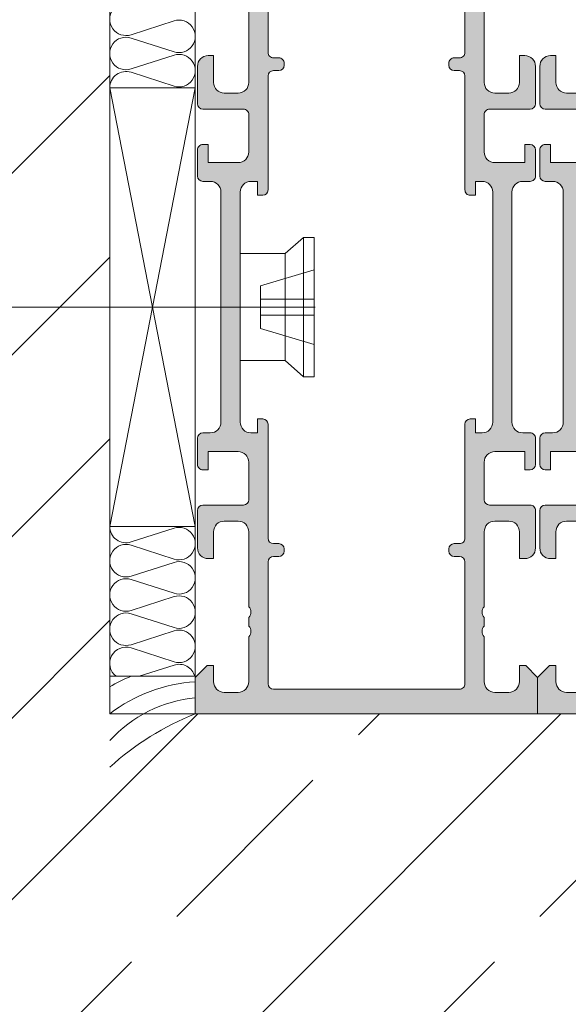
# Model space of a CAD drawing. Header units: metres. Extents: x -1.3 to 9.7, y -0.4 to 3.7.
# Tile 5 of 66: x -0.8717 to -0.8204, y 0.0342 to 0.1262. Entities that reach past the tile are written whole.
import ezdxf

# ---------------------------------------------------------------- set-up
doc = ezdxf.new("R2010")
doc.units = ezdxf.units.M
doc.header["$MEASUREMENT"] = 0
doc.linetypes.add('ACAD_ISO10W100', pattern=[0.018, 0.012, -0.002999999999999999, 0, -0.002999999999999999])
doc.linetypes.add('Wipeout_Contour', pattern=[1, 0, -1])
for name, color, linetype in [('152 - Bemaßung_ Beschriftung.Ausbau', 7, 'Continuous'), ('605 - Struktur.Wand Innen', 7, 'Continuous'), ('Neubau_301 - Elemente.Linie', 7, 'Continuous'), ('Neubau_302 - Elemente.Schraffur', 7, 'Continuous')]:
    doc.layers.add(name, color=color, linetype=linetype)
doc.styles.add('ERSTELLTER_STIL_1', font='txt')
doc.dimstyles.new('ERSTELLTER_STIL__2', dxfattribs={"dimtxt": 0.02, "dimasz": 0.01064, "dimexe": 0.18, "dimexo": 0.0625, "dimgap": 0, "dimtad": 1, "dimzin": 0, "dimdsep": 46, "dimtxsty": 'ERSTELLTER_STIL_1', "dimblk": 'ARROWHEAD_2', "dimblk1": 'ARROWHEAD_2', "dimblk2": 'ARROWHEAD_2', "dimcen": 0.09, "dimse1": 1, "dimse2": 1, "dimclrd": 7, "dimclre": 7, "dimclrt": 7, "dimazin": 0, "dimtfac": 1, "dimtdec": 4, "dimtmove": 0, "dimatfit": 3, "dimfxl": 1, "dimtolj": 1, "dimtzin": 0, "dimarcsym": 0})
pattern_1 = [(44.99999999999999, (0, 0), (-0.01697056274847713, 0.01697056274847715), []), (44.99999999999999, (-0.008485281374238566, 0.008485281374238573), (-0.01697056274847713, 0.01697056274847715), [0.018, -0.005999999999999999])]

# ---------------------------------------------------------------- blocks, each defined once
blk = doc.blocks.new('*D10')
at = {"layer": '152 - Bemaßung_ Beschriftung.Ausbau', "color": 7, "linetype": 'Continuous', "lineweight": 5}
for p, q in [((0.8903238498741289, 0.1463773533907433), (0.8903238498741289, 0.1532233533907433)), ((0.8973238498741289, 0.1423359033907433), (0.8833238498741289, 0.1504188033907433)), ((0.9008238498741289, 0.1463773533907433), (0.879823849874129, 0.1463773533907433)), ((0.8903238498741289, 0.06137735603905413), (0.8903238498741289, 0.1463773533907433)), ((0.8833238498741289, 0.06541880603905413), (0.8973238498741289, 0.05733590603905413)), ((0.9008238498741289, 0.06137735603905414), (0.879823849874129, 0.06137735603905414)), ((0.8903238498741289, -0.1036226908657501), (0.8903238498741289, 0.06137735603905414))]:
    blk.add_line(p, q, dxfattribs=at)
at = {"layer": '152 - Bemaßung_ Beschriftung.Ausbau', "color": 7, "lineweight": 5, "insert": (0.8866528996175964, 0.09128030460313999), "char_height": 0.02, "attachment_point": 7, "rotation": 90, "style": 'ERSTELLTER_STIL_1'}
blk.add_mtext('\\A1;{\\pql;\\fArial|b0|i0|c0|p38;8\\fArial|b0|i0|c0|p38;\\A1{\\H.66x;\\S5^  ;}}', dxfattribs=at)
at = {"color": 254, "linetype": 'Wipeout_Contour', "lineweight": 0, "ltscale": 4.19107671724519}
blk.add_wipeout([(0.8900738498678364, 0.08753030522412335), (0.8900738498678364, 0.12022440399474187), (0.8625738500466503, 0.12022440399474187), (0.8625738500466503, 0.08753030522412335)], dxfattribs=at).dxf.layer = '152 - Bemaßung_ Beschriftung.Ausbau'
blk = doc.blocks.new('ARROWHEAD_2')
at = {"color": 0, "linetype": 'Continuous', "lineweight": 0}
for p, q in [((-0.3781315, -0.655), (0.3781315, 0.655)), ((0, 0), (-1, 0))]:
    blk.add_line(p, q, dxfattribs=at)

msp = doc.modelspace()

# ---------------------------------------------------------------- hatches: boundary and pattern name
at = {"layer": '605 - Struktur.Wand Innen', "linetype": 'Continuous', "lineweight": 5}
h = msp.add_hatch(dxfattribs=at)
h.set_pattern_fill('Beton__Stahlbeton_0001', style=0, pattern_type=2)
h.set_pattern_definition(pattern_1)
h.paths.add_polyline_path([(-0.8632673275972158, 0.1363773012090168), (-1.04325628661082, 0.1363773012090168), (-1.04325628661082, -0.1036226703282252), (-0.8632673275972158, -0.1036226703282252)])
at = {"layer": 'Neubau_302 - Elemente.Schraffur', "linetype": 'Continuous', "lineweight": 5}
h = msp.add_hatch(color=7, dxfattribs=at)
h.paths.add_polyline_path([(-0.8552673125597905, 0.1350773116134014), (-0.8552673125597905, 0.1339773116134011), (-0.8541673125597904, 0.1328773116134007), (-0.8535673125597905, 0.1328773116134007), (-0.8535673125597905, 0.1343773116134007, -0.414213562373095), (-0.8525673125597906, 0.1353773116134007), (-0.8512673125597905, 0.1353773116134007, -0.4142135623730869), (-0.8502673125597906, 0.1343773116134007), (-0.8502673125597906, 0.1301773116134, -0.4000000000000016), (-0.8502673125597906, 0.1291773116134), (-0.8502673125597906, 0.1283773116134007, -0.4000000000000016), (-0.8502673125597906, 0.1273773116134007), (-0.8502673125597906, 0.1203773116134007, -0.414213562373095), (-0.8512673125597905, 0.1193773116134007), (-0.8525673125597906, 0.1193773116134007, -0.414213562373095), (-0.8535673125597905, 0.1203773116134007), (-0.8535673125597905, 0.1228773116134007), (-0.8540673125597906, 0.1228773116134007, 0.414213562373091), (-0.8550673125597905, 0.1218773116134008), (-0.8550673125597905, 0.1183773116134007, 0.4142135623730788), (-0.8545673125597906, 0.1178773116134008), (-0.8507673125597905, 0.1178773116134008, -0.4142135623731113), (-0.8502673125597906, 0.1173773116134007), (-0.8502673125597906, 0.1138773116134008, -0.414213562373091), (-0.8512673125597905, 0.1128773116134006), (-0.8540673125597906, 0.1128773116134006), (-0.8540673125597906, 0.1145773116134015), (-0.8545673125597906, 0.1145773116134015, 0.4142135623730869), (-0.8550673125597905, 0.1140773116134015), (-0.8550673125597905, 0.1116273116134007, 0.4142135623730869), (-0.8545673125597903, 0.1111273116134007), (-0.8538673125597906, 0.1111273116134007, -0.414213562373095), (-0.8528673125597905, 0.1101273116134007), (-0.8528673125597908, 0.08862731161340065, -0.4142135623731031), (-0.8538673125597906, 0.08762731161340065), (-0.8545673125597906, 0.08762731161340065, 0.4142135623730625), (-0.8550673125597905, 0.0871273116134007), (-0.8550673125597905, 0.08467731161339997, 0.4142135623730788), (-0.8545673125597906, 0.08417731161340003), (-0.8540673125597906, 0.08417731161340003), (-0.8540673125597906, 0.08587731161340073), (-0.8512673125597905, 0.08587731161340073, -0.4142135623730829), (-0.8502673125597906, 0.08487731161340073), (-0.8502673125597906, 0.08137731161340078, -0.4142135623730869), (-0.8507673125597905, 0.08087731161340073), (-0.8545673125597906, 0.08087731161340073, 0.414213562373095), (-0.8550673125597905, 0.08037731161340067), (-0.8550673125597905, 0.07687731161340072, 0.414213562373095), (-0.8540673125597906, 0.07587731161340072), (-0.8535673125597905, 0.07587731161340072), (-0.8535673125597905, 0.07837731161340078, -0.4142135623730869), (-0.8525673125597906, 0.07937731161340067), (-0.8512673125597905, 0.07937731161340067, -0.414213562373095), (-0.8502673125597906, 0.07837731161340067), (-0.8502673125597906, 0.07137731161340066, -0.4000000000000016), (-0.8502673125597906, 0.07037731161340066), (-0.8502673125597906, 0.06957731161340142, -0.4000000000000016), (-0.8502673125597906, 0.06857731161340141), (-0.8502673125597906, 0.06437731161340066, -0.414213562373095), (-0.8512673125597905, 0.06337731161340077), (-0.8525673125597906, 0.06337731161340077, -0.4142135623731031), (-0.8535673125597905, 0.06437731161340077), (-0.8535673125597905, 0.06587731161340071), (-0.8541673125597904, 0.06587731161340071), (-0.8552673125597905, 0.06477731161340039), (-0.8552673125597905, 0.06137731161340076), (-0.8232673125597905, 0.06137731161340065), (-0.8232673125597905, 0.06477731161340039), (-0.8243673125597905, 0.06587731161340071), (-0.8249673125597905, 0.06587731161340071), (-0.8249673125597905, 0.06437731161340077, -0.4142135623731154), (-0.8259673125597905, 0.06337731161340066), (-0.8272673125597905, 0.06337731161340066, -0.414213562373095), (-0.8282673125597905, 0.06437731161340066), (-0.8282673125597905, 0.06857731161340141, -0.4000000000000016), (-0.8282673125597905, 0.06957731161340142), (-0.8282673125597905, 0.07037731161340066, -0.4000000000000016), (-0.8282673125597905, 0.07137731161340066), (-0.8282673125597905, 0.07837731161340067, -0.414213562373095), (-0.8272673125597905, 0.07937731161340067), (-0.8259673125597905, 0.07937731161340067, -0.4142135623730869), (-0.8249673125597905, 0.07837731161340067), (-0.8249673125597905, 0.07587731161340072), (-0.8244673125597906, 0.07587731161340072, 0.4142135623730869), (-0.8234673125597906, 0.07687731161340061), (-0.8234673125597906, 0.08037731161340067, 0.4142135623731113), (-0.8239673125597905, 0.08087731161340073), (-0.8277673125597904, 0.08087731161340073, -0.4142135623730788), (-0.8282673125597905, 0.08137731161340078), (-0.8282673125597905, 0.08487731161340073, -0.4142135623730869), (-0.8272673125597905, 0.08587731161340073), (-0.8244673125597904, 0.08587731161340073), (-0.8244673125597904, 0.08417731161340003), (-0.8239673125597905, 0.08417731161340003, 0.4142135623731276), (-0.8234673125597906, 0.08467731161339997), (-0.8234673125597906, 0.0871273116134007, 0.4142135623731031), (-0.8239673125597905, 0.08762731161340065), (-0.8246673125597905, 0.08762731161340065, -0.414213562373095), (-0.8256673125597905, 0.08862731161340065), (-0.8256673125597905, 0.1101273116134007, -0.414213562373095), (-0.8246673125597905, 0.1111273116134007), (-0.8239673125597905, 0.1111273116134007, 0.4142135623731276), (-0.8234673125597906, 0.1116273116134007), (-0.8234673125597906, 0.1140773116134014, 0.4142135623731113), (-0.8239673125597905, 0.1145773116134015), (-0.8244673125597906, 0.1145773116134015), (-0.8244673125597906, 0.1128773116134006), (-0.8272673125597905, 0.1128773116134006, -0.414213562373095), (-0.8282673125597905, 0.1138773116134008), (-0.8282673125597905, 0.1173773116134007, -0.4142135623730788), (-0.8277673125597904, 0.1178773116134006), (-0.8239673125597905, 0.1178773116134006, 0.4142135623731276), (-0.8234673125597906, 0.1183773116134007), (-0.8234673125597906, 0.1218773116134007, 0.414213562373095), (-0.8244673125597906, 0.1228773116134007), (-0.8249673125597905, 0.1228773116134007), (-0.8249673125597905, 0.1203773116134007, -0.414213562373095), (-0.8259673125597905, 0.1193773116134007), (-0.8272673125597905, 0.1193773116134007, -0.414213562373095), (-0.8282673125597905, 0.1203773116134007), (-0.8282673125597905, 0.1273773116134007, -0.4000000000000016), (-0.8282673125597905, 0.1283773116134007), (-0.8282673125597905, 0.1291773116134, -0.3999999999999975), (-0.8282673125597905, 0.1301773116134), (-0.8282673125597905, 0.1343773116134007, -0.4142135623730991), (-0.8272673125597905, 0.1353773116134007), (-0.8259673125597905, 0.1353773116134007, -0.414213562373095), (-0.8249673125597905, 0.1343773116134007), (-0.8249673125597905, 0.1328773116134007), (-0.8243673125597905, 0.1328773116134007), (-0.8232673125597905, 0.1339773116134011), (-0.8232673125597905, 0.1373773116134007), (-0.8552673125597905, 0.1373773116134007)])
h.paths.add_polyline_path([(-0.8305673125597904, 0.1350773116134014, -0.4142135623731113), (-0.8300673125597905, 0.1345773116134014), (-0.8300673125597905, 0.1231773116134, -0.4142135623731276), (-0.8305673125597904, 0.1226773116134), (-0.8310673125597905, 0.1226773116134, 0.4142135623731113), (-0.8315673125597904, 0.1221773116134), (-0.8315673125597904, 0.1219773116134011, 0.4142135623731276), (-0.8310673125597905, 0.121477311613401), (-0.8305673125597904, 0.121477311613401, -0.4142135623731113), (-0.8300673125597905, 0.1209773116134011), (-0.8300673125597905, 0.1103273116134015, 0.4142135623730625), (-0.8295673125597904, 0.1098273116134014), (-0.8290673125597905, 0.1098273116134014), (-0.8290673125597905, 0.1111273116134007), (-0.8284673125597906, 0.1111273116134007, -0.414213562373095), (-0.8274673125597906, 0.1101273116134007), (-0.8274673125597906, 0.08862731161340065, -0.414213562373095), (-0.8284673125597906, 0.08762731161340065), (-0.8290673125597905, 0.08762731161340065), (-0.8290673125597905, 0.08892731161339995), (-0.8295673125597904, 0.08892731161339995, 0.4142135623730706), (-0.8300673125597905, 0.0884273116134), (-0.8300673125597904, 0.07777731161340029, -0.4142135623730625), (-0.8305673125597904, 0.07727731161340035), (-0.8310673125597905, 0.07727731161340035, 0.4142135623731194), (-0.8315673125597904, 0.07677731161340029), (-0.8315673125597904, 0.07657731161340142, 0.4142135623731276), (-0.8310673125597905, 0.07607731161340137), (-0.8305673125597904, 0.07607731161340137, -0.4142135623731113), (-0.8300673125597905, 0.07557731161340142), (-0.8300673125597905, 0.06417731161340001, -0.4142135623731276), (-0.8305673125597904, 0.06367731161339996), (-0.8479673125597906, 0.06367731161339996, -0.4142135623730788), (-0.8484673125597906, 0.06417731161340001), (-0.8484673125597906, 0.07557731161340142, -0.4142135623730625), (-0.8479673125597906, 0.07607731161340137), (-0.8474673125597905, 0.07607731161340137, 0.4142135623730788), (-0.8469673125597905, 0.07657731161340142), (-0.8469673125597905, 0.0767773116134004, 0.4142135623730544), (-0.8474673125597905, 0.07727731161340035), (-0.8479673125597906, 0.07727731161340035, -0.4142135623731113), (-0.8484673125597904, 0.07777731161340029), (-0.8484673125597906, 0.0884273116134, 0.4142135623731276), (-0.8489673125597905, 0.08892731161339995), (-0.8494673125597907, 0.08892731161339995), (-0.8494673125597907, 0.08762731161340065), (-0.8500673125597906, 0.08762731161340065, -0.414213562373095), (-0.8510673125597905, 0.08862731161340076), (-0.8510673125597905, 0.1101273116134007, -0.414213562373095), (-0.8500673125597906, 0.1111273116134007), (-0.8494673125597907, 0.1111273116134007), (-0.8494673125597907, 0.1098273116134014), (-0.8489673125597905, 0.1098273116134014, 0.4142135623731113), (-0.8484673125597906, 0.1103273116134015), (-0.8484673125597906, 0.1209773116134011, -0.4142135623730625), (-0.8479673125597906, 0.121477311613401), (-0.8474673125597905, 0.121477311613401, 0.4142135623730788), (-0.8469673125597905, 0.1219773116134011), (-0.8469673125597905, 0.1221773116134, 0.4142135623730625), (-0.8474673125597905, 0.1226773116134), (-0.8479673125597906, 0.1226773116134, -0.4142135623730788), (-0.8484673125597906, 0.1231773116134), (-0.8484673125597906, 0.1345773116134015, -0.4142135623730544), (-0.8479673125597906, 0.1350773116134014)], flags=0)
msp.add_hatch(color=7, dxfattribs=at).paths.add_polyline_path([(-0.8180673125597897, 0.1111280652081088, 0.414213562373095), (-0.8190673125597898, 0.1101280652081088), (-0.8190673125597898, 0.08862806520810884, 0.4142135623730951), (-0.8180673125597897, 0.08762806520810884), (-0.8174673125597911, 0.08762806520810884), (-0.8174673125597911, 0.08892806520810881), (-0.8169673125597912, 0.08892806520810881, -0.4142135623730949), (-0.8164673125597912, 0.08842806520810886), (-0.8164673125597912, 0.0729780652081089, 0.4142135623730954), (-0.8159673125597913, 0.07247806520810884), (-0.8085673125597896, 0.07247806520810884, -0.4142135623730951), (-0.8080673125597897, 0.0719780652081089), (-0.8080673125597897, 0.07117806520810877, -0.4142135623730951), (-0.8085673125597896, 0.07067806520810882), (-0.8159673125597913, 0.07067806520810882, 0.4142135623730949), (-0.8164673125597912, 0.07017806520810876), (-0.8164673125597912, 0.06417806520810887, 0.4142135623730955), (-0.8159673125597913, 0.06367806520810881), (-0.7705673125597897, 0.06367806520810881, 0.4142135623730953), (-0.7700673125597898, 0.06417806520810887), (-0.7700673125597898, 0.07017806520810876, 0.4142135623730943), (-0.7705673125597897, 0.07067806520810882), (-0.7779673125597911, 0.07067806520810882, -0.4142135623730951), (-0.7784673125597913, 0.07117806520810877), (-0.7784673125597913, 0.0719780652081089, -0.4142135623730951), (-0.7779673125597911, 0.07247806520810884), (-0.7735673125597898, 0.07247806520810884, 0.4142135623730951), (-0.7730673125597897, 0.0729780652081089), (-0.7730673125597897, 0.07637806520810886, 0.4142135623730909), (-0.7735673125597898, 0.0768780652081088), (-0.7768673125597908, 0.0768780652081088, 0.4732848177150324), (-0.7773576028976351, 0.07628000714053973, -0.488483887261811), (-0.7778673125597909, 0.07567806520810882), (-0.7800673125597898, 0.07567806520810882, -0.4142135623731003), (-0.7802673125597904, 0.0758780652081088), (-0.7802673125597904, 0.07617806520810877, -0.4142135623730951), (-0.7797673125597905, 0.07667806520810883), (-0.7790673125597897, 0.07667806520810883, 0.4142135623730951), (-0.7788673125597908, 0.0768780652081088), (-0.7788673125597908, 0.07867806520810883), (-0.7730673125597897, 0.07867806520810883), (-0.7730673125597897, 0.07912806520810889), (-0.7715673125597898, 0.07912806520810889), (-0.7715673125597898, 0.07867806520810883), (-0.7635673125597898, 0.07867806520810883, -0.4142135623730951), (-0.7630673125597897, 0.07817806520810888), (-0.7630673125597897, 0.0778780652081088, -0.4142135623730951), (-0.7640673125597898, 0.0768780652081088), (-0.76566731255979, 0.0768780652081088), (-0.76566731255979, 0.07737806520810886), (-0.7685029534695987, 0.0768780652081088), (-0.7707673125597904, 0.0768780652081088, 0.4142135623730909), (-0.7712673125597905, 0.07637806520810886), (-0.7712673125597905, 0.0729780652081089, 0.4142135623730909), (-0.7707673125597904, 0.07247806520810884), (-0.7685029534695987, 0.07247806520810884), (-0.76566731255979, 0.0719780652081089), (-0.76566731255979, 0.07247806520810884), (-0.7575673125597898, 0.07247806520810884, -0.4142135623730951), (-0.7570673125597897, 0.0719780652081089), (-0.7570673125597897, 0.07117806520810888, -0.414213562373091), (-0.7575673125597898, 0.07067806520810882), (-0.7677673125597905, 0.07067806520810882, 0.4142135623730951), (-0.7682673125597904, 0.07017806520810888), (-0.7682673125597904, 0.06417806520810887, 0.4142135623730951), (-0.7677673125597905, 0.06367806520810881), (-0.7483673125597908, 0.06367806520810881, 0.414213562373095), (-0.7478673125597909, 0.06417806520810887), (-0.7478673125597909, 0.06517806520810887, -0.414213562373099), (-0.7473673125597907, 0.06567806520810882), (-0.7460673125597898, 0.06567806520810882, -0.4142135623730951), (-0.7455673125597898, 0.06517806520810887), (-0.7455673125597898, 0.06467806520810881), (-0.7465673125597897, 0.06467806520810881), (-0.7465673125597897, 0.06417806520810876, 0.4142135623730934), (-0.7455673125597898, 0.06317806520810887), (-0.7415673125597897, 0.06317806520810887, 0.4142135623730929), (-0.7405673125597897, 0.06417806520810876), (-0.7405673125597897, 0.06467806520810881), (-0.7415673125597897, 0.06467806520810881), (-0.7415673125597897, 0.06517806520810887, -0.4142135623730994), (-0.7410673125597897, 0.06567806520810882), (-0.7397673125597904, 0.06567806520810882, -0.414213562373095), (-0.7392673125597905, 0.06517806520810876), (-0.7392673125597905, 0.0618780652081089, -0.4142135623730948), (-0.7397673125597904, 0.06137806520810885), (-0.8232673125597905, 0.06137806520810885), (-0.8232673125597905, 0.0647780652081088), (-0.8221673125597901, 0.0658780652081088), (-0.8215673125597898, 0.0658780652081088), (-0.8215673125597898, 0.06437806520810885, 0.4142135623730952), (-0.8205673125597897, 0.06337806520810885), (-0.8192673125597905, 0.06337806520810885, 0.4142135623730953), (-0.8182673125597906, 0.06437806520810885), (-0.8182673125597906, 0.06857806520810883, 0.4000000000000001), (-0.8182673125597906, 0.06957806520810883), (-0.8182673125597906, 0.07837806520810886, 0.4142135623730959), (-0.8192673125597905, 0.07937806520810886), (-0.8205673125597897, 0.07937806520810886, 0.4142135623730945), (-0.8215673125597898, 0.07837806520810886), (-0.8215673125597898, 0.0758780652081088), (-0.8220673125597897, 0.0758780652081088, -0.4142135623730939), (-0.8230673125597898, 0.0768780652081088), (-0.8230673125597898, 0.08037806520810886, -0.414213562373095), (-0.8225673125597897, 0.08087806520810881), (-0.8187673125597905, 0.08087806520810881, 0.4142135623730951), (-0.8182673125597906, 0.08137806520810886), (-0.8182673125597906, 0.08487806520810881, 0.4142135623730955), (-0.8192673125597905, 0.08587806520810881), (-0.8220673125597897, 0.08587806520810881), (-0.8220673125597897, 0.08417806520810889), (-0.8225673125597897, 0.08417806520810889, -0.4142135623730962), (-0.8230673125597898, 0.08467806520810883), (-0.8230673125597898, 0.0871280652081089, -0.4142135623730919), (-0.8225673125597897, 0.08762806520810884), (-0.8218673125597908, 0.08762806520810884, 0.414213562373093), (-0.8208673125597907, 0.08862806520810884), (-0.8208673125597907, 0.1101280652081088, 0.4142135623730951), (-0.8218673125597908, 0.1111280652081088), (-0.8225673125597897, 0.1111280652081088, -0.4142135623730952), (-0.8230673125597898, 0.1116280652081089), (-0.8230673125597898, 0.1140780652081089, -0.4142135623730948), (-0.8225673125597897, 0.1145780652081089), (-0.8220673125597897, 0.1145780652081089), (-0.8220673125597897, 0.1128780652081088), (-0.8192673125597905, 0.1128780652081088, 0.4142135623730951), (-0.8182673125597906, 0.1138780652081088), (-0.8182673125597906, 0.1173780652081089, 0.4142135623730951), (-0.8187673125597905, 0.1178780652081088), (-0.8225673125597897, 0.1178780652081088, -0.4142135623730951), (-0.8230673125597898, 0.1183780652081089), (-0.8230673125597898, 0.1218780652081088, -0.414213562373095), (-0.8220673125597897, 0.1228780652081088), (-0.8215673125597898, 0.1228780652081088), (-0.8215673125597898, 0.1203780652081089, 0.4142135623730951), (-0.8205673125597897, 0.1193780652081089), (-0.8192673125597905, 0.1193780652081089, 0.4142135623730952), (-0.8182673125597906, 0.1203780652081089), (-0.8182673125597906, 0.1291780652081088, 0.4000000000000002), (-0.8182673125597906, 0.1301780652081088), (-0.8182673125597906, 0.1343780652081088, 0.4142135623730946), (-0.8192673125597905, 0.1353780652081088), (-0.8205673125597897, 0.1353780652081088, 0.4142135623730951), (-0.8215673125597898, 0.1343780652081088), (-0.8215673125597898, 0.1328780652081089), (-0.8221673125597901, 0.1328780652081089), (-0.8232673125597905, 0.1339780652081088), (-0.8232673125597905, 0.1373780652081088), (-0.7687673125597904, 0.1373780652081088, -0.414213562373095), (-0.7682673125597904, 0.1368780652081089), (-0.7682673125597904, 0.1285780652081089, 0.4142135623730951), (-0.7677673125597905, 0.1280780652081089), (-0.7575673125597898, 0.1280780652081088, -0.4142135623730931), (-0.7570673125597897, 0.1275780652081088), (-0.7570673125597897, 0.1267780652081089, -0.4142135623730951), (-0.7575673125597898, 0.1262780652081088), (-0.76566731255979, 0.1262780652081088), (-0.76566731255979, 0.1267780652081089), (-0.7685029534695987, 0.1262780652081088), (-0.7707673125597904, 0.1262780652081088, 0.414213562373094), (-0.7712673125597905, 0.1257780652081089), (-0.7712673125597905, 0.1223780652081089, 0.4142135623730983), (-0.7707673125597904, 0.1218780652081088), (-0.7685029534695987, 0.1218780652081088), (-0.76566731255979, 0.1213780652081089), (-0.76566731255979, 0.1218780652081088), (-0.7640673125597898, 0.1218780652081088, -0.4142135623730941), (-0.7630673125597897, 0.1208780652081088), (-0.7630673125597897, 0.1205780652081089, -0.4142135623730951), (-0.7635673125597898, 0.1200780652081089), (-0.7715673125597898, 0.1200780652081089), (-0.7715673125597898, 0.1196280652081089), (-0.7730673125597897, 0.1196280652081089), (-0.7730673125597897, 0.1200780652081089), (-0.7788673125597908, 0.1200780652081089), (-0.7788673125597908, 0.1218780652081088, 0.4142135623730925), (-0.7790673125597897, 0.1220780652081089), (-0.7797673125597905, 0.1220780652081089, -0.4142135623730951), (-0.7802673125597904, 0.1225780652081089), (-0.7802673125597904, 0.1228780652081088, -0.4142135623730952), (-0.7800673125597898, 0.1230780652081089), (-0.7778673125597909, 0.1230780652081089, -0.4142135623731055), (-0.7773673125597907, 0.1225780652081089), (-0.7773673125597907, 0.1223780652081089, 0.4142135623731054), (-0.7768673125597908, 0.1218780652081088), (-0.7735673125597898, 0.1218780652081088, 0.4142135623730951), (-0.7730673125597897, 0.1223780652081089), (-0.7730673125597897, 0.1257780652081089, 0.4142135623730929), (-0.7735673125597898, 0.1262780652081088), (-0.7779673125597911, 0.1262780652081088, -0.4142135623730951), (-0.7784673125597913, 0.1267780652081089), (-0.7784673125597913, 0.1275780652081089, -0.4142135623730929), (-0.7779673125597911, 0.1280780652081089), (-0.7705673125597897, 0.1280780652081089, 0.4142135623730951), (-0.7700673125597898, 0.1285780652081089), (-0.7700673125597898, 0.1345780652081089, 0.4142135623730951), (-0.7705673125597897, 0.1350780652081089), (-0.8159673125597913, 0.1350780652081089, 0.4142135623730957), (-0.8164673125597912, 0.1345780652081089), (-0.8164673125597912, 0.1285780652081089, 0.4142135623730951), (-0.8159673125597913, 0.1280780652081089), (-0.8085673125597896, 0.1280780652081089, -0.414213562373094), (-0.8080673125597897, 0.1275780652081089), (-0.8080673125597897, 0.1267780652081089, -0.414213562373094), (-0.8085673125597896, 0.1262780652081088), (-0.8159673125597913, 0.1262780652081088, 0.4142135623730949), (-0.8164673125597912, 0.1257780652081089), (-0.8164673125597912, 0.1103280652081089, -0.4142135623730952), (-0.8169673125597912, 0.1098280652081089), (-0.8174673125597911, 0.1098280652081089), (-0.8174673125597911, 0.1111280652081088)])

# ---------------------------------------------------------------- linework, layer by layer
at = {"layer": 'Neubau_301 - Elemente.Linie', "color": 1, "linetype": 'Continuous', "lineweight": 5}
for p, q in [((-0.8552673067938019, 0.1338780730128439), (-0.8552673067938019, 0.1198780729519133)), ((-0.8572570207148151, 0.1261236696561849), (-0.861277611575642, 0.1248324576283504)), ((-0.861277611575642, 0.1245236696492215), (-0.8572570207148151, 0.1232324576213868)), ((-0.8572570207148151, 0.1229236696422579), (-0.861277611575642, 0.1216324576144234)), ((-0.861277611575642, 0.1213236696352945), (-0.8572570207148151, 0.12003245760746)), ((-0.8552673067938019, 0.1198780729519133), (-0.8632673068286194, 0.1198780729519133)), ((-0.8468672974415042, 0.1043773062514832), (-0.8451673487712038, 0.1058773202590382)), ((-0.8451673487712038, 0.09287731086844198), (-0.8451673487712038, 0.1058773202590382)), ((-0.8451673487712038, 0.1058773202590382), (-0.8441673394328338, 0.1058773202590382)), ((-0.8441673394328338, 0.1058773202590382), (-0.8441673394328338, 0.09287731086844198)), ((-0.8468672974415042, 0.1043773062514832), (-0.8510673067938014, 0.1043993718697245)), ((-0.8468672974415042, 0.09437730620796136), (-0.8468672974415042, 0.1043773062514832)), ((-0.8441673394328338, 0.1028773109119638), (-0.8491673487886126, 0.1013773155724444)), ((-0.8491673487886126, 0.1013773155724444), (-0.8491673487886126, 0.0973773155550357)), ((-0.8491673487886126, 0.1001273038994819), (-0.8441673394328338, 0.1001273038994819)), ((-0.8441673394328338, 0.09862730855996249), (-0.8491673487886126, 0.09862730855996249)), ((-0.8491673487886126, 0.0973773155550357), (-0.8441673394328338, 0.09587732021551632)), ((-0.8468672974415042, 0.09437730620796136), (-0.8510673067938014, 0.09439937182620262)), ((-0.8451673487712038, 0.09287731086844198), (-0.8468672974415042, 0.09437730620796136)), ((-0.8441673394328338, 0.09287731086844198), (-0.8451673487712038, 0.09287731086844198)), ((-0.8552673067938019, 0.07887806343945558), (-0.8632673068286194, 0.07887806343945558)), ((-0.861277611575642, 0.07743246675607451), (-0.8572570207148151, 0.07872367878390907)), ((-0.8552673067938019, 0.06487806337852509), (-0.8552673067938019, 0.07887806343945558)), ((-0.8572570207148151, 0.07583246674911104), (-0.861277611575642, 0.07712367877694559)), ((-0.861277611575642, 0.07423246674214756), (-0.8572570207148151, 0.07552367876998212)), ((-0.8572570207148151, 0.07263246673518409), (-0.861277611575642, 0.07392367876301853)), ((-0.861277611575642, 0.0710324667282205), (-0.8572570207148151, 0.07232367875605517)), ((-0.8572570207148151, 0.06943246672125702), (-0.861277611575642, 0.07072367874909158)), ((-0.861277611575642, 0.06783246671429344), (-0.8572570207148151, 0.0691236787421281)), ((-0.8572570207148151, 0.06623246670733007), (-0.861277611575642, 0.06752367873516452)), ((-0.8605128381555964, 0.06487806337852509), (-0.8572570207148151, 0.06592367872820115)), ((-0.8632673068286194, 0.06487806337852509), (-0.8552673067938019, 0.06487806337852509))]:
    msp.add_line(p, q, dxfattribs=at)
at = {"layer": 'Neubau_301 - Elemente.Linie', "color": 1, "linetype": 'ACAD_ISO10W100', "lineweight": 5}
msp.add_line((-0.8440672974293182, 0.09937731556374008), (-0.8840672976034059, 0.09937731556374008), dxfattribs=at)
at = {"layer": 'Neubau_301 - Elemente.Linie', "color": 1, "linetype": 'Continuous', "lineweight": 5, "flags": 128}
for points in [[(-0.8484673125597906, 0.1345773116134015), (-0.8484673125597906, 0.1231773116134, 0.414213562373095), (-0.8479673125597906, 0.1226773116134), (-0.8474673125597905, 0.1226773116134, -0.414213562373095), (-0.8469673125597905, 0.1221773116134), (-0.8469673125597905, 0.1219773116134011, -0.414213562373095), (-0.8474673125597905, 0.121477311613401), (-0.8479673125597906, 0.121477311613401, 0.414213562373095), (-0.8484673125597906, 0.1209773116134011), (-0.8484673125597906, 0.1103273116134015, -0.414213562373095), (-0.8489673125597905, 0.1098273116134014), (-0.8494673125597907, 0.1098273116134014), (-0.8494673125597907, 0.1111273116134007), (-0.8500673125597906, 0.1111273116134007, 0.414213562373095), (-0.8510673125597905, 0.1101273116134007), (-0.8510673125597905, 0.08862731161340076, 0.414213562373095), (-0.8500673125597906, 0.08762731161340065), (-0.8494673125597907, 0.08762731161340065), (-0.8494673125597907, 0.08892731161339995), (-0.8489673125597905, 0.08892731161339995, -0.414213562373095), (-0.8484673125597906, 0.0884273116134), (-0.8484673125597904, 0.07777731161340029, 0.414213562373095), (-0.8479673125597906, 0.07727731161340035), (-0.8474673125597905, 0.07727731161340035, -0.414213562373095), (-0.8469673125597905, 0.0767773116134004), (-0.8469673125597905, 0.07657731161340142, -0.414213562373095), (-0.8474673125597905, 0.07607731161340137), (-0.8479673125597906, 0.07607731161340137, 0.414213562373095), (-0.8484673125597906, 0.07557731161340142), (-0.8484673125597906, 0.06417731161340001, 0.414213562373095), (-0.8479673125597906, 0.06367731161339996), (-0.8305673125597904, 0.06367731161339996, 0.414213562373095), (-0.8300673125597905, 0.06417731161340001), (-0.8300673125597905, 0.07557731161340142, 0.414213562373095), (-0.8305673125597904, 0.07607731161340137), (-0.8310673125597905, 0.07607731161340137, -0.414213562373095), (-0.8315673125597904, 0.07657731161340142), (-0.8315673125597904, 0.07677731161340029, -0.414213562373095), (-0.8310673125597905, 0.07727731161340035), (-0.8305673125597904, 0.07727731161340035, 0.414213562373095), (-0.8300673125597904, 0.07777731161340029), (-0.8300673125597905, 0.0884273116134, -0.414213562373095), (-0.8295673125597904, 0.08892731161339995), (-0.8290673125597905, 0.08892731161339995), (-0.8290673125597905, 0.08762731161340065), (-0.8284673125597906, 0.08762731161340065, 0.414213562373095), (-0.8274673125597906, 0.08862731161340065), (-0.8274673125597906, 0.1101273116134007, 0.414213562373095), (-0.8284673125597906, 0.1111273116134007), (-0.8290673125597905, 0.1111273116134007), (-0.8290673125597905, 0.1098273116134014), (-0.8295673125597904, 0.1098273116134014, -0.414213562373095), (-0.8300673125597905, 0.1103273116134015), (-0.8300673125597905, 0.1209773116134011, 0.414213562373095), (-0.8305673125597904, 0.121477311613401), (-0.8310673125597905, 0.121477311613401, -0.414213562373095), (-0.8315673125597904, 0.1219773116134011), (-0.8315673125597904, 0.1221773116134, -0.414213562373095), (-0.8310673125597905, 0.1226773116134), (-0.8305673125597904, 0.1226773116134, 0.414213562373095), (-0.8300673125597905, 0.1231773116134), (-0.8300673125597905, 0.1345773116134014, 0.414213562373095)], [(-0.8282673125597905, 0.1273773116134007), (-0.8282673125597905, 0.1203773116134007, 0.4142135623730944), (-0.8272673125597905, 0.1193773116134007), (-0.8259673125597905, 0.1193773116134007, 0.414213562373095), (-0.8249673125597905, 0.1203773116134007), (-0.8249673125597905, 0.1228773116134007), (-0.8244673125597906, 0.1228773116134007, -0.414213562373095), (-0.8234673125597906, 0.1218773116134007), (-0.8234673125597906, 0.1183773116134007, -0.414213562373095), (-0.8239673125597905, 0.1178773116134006), (-0.8277673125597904, 0.1178773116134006, 0.414213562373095), (-0.8282673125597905, 0.1173773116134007), (-0.8282673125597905, 0.1138773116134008, 0.414213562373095), (-0.8272673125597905, 0.1128773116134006), (-0.8244673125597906, 0.1128773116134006), (-0.8244673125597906, 0.1145773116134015), (-0.8239673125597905, 0.1145773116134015, -0.414213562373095), (-0.8234673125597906, 0.1140773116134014), (-0.8234673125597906, 0.1116273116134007, -0.414213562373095), (-0.8239673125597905, 0.1111273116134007), (-0.8246673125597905, 0.1111273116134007, 0.4142135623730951), (-0.8256673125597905, 0.1101273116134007), (-0.8256673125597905, 0.08862731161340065, 0.414213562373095), (-0.8246673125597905, 0.08762731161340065), (-0.8239673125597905, 0.08762731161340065, -0.4142135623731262), (-0.8234673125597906, 0.0871273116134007), (-0.8234673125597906, 0.08467731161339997, -0.4142135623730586), (-0.8239673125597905, 0.08417731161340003), (-0.8244673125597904, 0.08417731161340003), (-0.8244673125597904, 0.08587731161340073), (-0.8272673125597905, 0.08587731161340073, 0.4142135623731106), (-0.8282673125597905, 0.08487731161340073), (-0.8282673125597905, 0.08137731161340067, 0.414213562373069), (-0.8277673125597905, 0.08087731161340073), (-0.8239673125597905, 0.08087731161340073, -0.4142135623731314), (-0.8234673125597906, 0.08037731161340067), (-0.8234673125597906, 0.07687731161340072, -0.4142135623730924), (-0.8244673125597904, 0.07587731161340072), (-0.8249673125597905, 0.07587731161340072), (-0.8249673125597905, 0.07837731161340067, 0.4142135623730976), (-0.8259673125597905, 0.07937731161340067), (-0.8272673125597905, 0.07937731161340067, 0.4142135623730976), (-0.8282673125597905, 0.07837731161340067), (-0.8282673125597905, 0.07137731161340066, 0.3999999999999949), (-0.8282673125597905, 0.07037731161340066), (-0.8282673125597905, 0.06957731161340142, 0.4000000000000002), (-0.8282673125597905, 0.06857731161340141), (-0.8282673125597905, 0.06437731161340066, 0.4142135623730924), (-0.8272673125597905, 0.06337731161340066), (-0.8259673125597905, 0.06337731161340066, 0.4142135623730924), (-0.8249673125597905, 0.06437731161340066), (-0.8249673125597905, 0.06587731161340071), (-0.8243673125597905, 0.06587731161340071), (-0.8232673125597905, 0.06477731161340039), (-0.8232673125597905, 0.06137731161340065), (-0.8552673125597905, 0.06137731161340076), (-0.8552673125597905, 0.06477731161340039), (-0.8541673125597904, 0.06587731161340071), (-0.8535673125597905, 0.06587731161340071), (-0.8535673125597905, 0.06437731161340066, 0.414213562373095), (-0.8525673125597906, 0.06337731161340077), (-0.8512673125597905, 0.06337731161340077, 0.414213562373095), (-0.8502673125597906, 0.06437731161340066), (-0.8502673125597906, 0.06857731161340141, 0.4000000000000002), (-0.8502673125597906, 0.06957731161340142), (-0.8502673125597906, 0.07037731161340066, 0.4000000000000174), (-0.8502673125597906, 0.07137731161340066), (-0.8502673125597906, 0.07837731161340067, 0.414213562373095), (-0.8512673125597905, 0.07937731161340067), (-0.8525673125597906, 0.07937731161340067, 0.414213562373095), (-0.8535673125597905, 0.07837731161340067), (-0.8535673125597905, 0.07587731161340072), (-0.8540673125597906, 0.07587731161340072, -0.414213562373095), (-0.8550673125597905, 0.07687731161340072), (-0.8550673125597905, 0.08037731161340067, -0.4142135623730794), (-0.8545673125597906, 0.08087731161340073), (-0.8507673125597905, 0.08087731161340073, 0.4142135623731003), (-0.8502673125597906, 0.08137731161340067), (-0.8502673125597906, 0.08487731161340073, 0.4142135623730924), (-0.8512673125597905, 0.08587731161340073), (-0.8540673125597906, 0.08587731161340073), (-0.8540673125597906, 0.08417731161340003), (-0.8545673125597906, 0.08417731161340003, -0.4142135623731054), (-0.8550673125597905, 0.08467731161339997), (-0.8550673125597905, 0.0871273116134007, -0.4142135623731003), (-0.8545673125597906, 0.08762731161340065), (-0.8538673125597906, 0.08762731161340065, 0.4142135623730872), (-0.8528673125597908, 0.08862731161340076), (-0.8528673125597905, 0.1101273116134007, 0.4142135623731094), (-0.8538673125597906, 0.1111273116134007), (-0.8545673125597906, 0.1111273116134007, -0.4142135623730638), (-0.8550673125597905, 0.1116273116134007), (-0.8550673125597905, 0.1140773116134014, -0.4142135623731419), (-0.8545673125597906, 0.1145773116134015), (-0.8540673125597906, 0.1145773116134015), (-0.8540673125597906, 0.1128773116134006), (-0.8512673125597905, 0.1128773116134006, 0.4142135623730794), (-0.8502673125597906, 0.1138773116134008), (-0.8502673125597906, 0.1173773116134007, 0.414213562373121), (-0.8507673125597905, 0.1178773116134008), (-0.8545673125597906, 0.1178773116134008, -0.414213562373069), (-0.8550673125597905, 0.1183773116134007), (-0.8550673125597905, 0.1218773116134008, -0.4142135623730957), (-0.8540673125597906, 0.1228773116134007), (-0.8535673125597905, 0.1228773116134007), (-0.8535673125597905, 0.1203773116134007, 0.414213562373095), (-0.8525673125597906, 0.1193773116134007), (-0.8512673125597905, 0.1193773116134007, 0.414213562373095), (-0.8502673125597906, 0.1203773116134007), (-0.8502673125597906, 0.1273773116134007, 0.3999999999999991)], [(-0.8192673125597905, 0.1193780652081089), (-0.8205673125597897, 0.1193780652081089, -0.414213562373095), (-0.8215673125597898, 0.1203780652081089), (-0.8215673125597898, 0.1228780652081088), (-0.8220673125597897, 0.1228780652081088, 0.414213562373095), (-0.8230673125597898, 0.1218780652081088), (-0.8230673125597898, 0.1183780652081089, 0.4142135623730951), (-0.8225673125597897, 0.1178780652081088), (-0.8187673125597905, 0.1178780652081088, -0.414213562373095)], [(-0.8192673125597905, 0.1128780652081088), (-0.8220673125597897, 0.1128780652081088), (-0.8220673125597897, 0.1145780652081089), (-0.8225673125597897, 0.1145780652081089, 0.414213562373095), (-0.8230673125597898, 0.1140780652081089), (-0.8230673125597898, 0.1116280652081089, 0.4142135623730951), (-0.8225673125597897, 0.1111280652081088), (-0.8218673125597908, 0.1111280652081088, -0.414213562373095), (-0.8208673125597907, 0.1101280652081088), (-0.8208673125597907, 0.08862806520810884, -0.414213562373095), (-0.8218673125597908, 0.08762806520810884), (-0.8225673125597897, 0.08762806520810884, 0.414213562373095), (-0.8230673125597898, 0.0871280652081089), (-0.8230673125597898, 0.08467806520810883, 0.4142135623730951), (-0.8225673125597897, 0.08417806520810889), (-0.8220673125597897, 0.08417806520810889), (-0.8220673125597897, 0.08587806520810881), (-0.8192673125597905, 0.08587806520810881, -0.414213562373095)], [(-0.8187673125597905, 0.08087806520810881), (-0.8225673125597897, 0.08087806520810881, 0.414213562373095), (-0.8230673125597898, 0.08037806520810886), (-0.8230673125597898, 0.0768780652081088, 0.4142135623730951), (-0.8220673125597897, 0.0758780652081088), (-0.8215673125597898, 0.0758780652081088), (-0.8215673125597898, 0.07837806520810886, -0.414213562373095), (-0.8205673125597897, 0.07937806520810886), (-0.8192673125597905, 0.07937806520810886, -0.4142135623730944)], [(-0.8192673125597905, 0.06337806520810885), (-0.8205673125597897, 0.06337806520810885, -0.414213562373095), (-0.8215673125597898, 0.06437806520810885), (-0.8215673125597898, 0.0658780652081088), (-0.8221673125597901, 0.0658780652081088), (-0.8232673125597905, 0.0647780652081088), (-0.8232673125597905, 0.06137806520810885), (-0.7397673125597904, 0.06137806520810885)]]:
    msp.add_lwpolyline(points, format="xyb", dxfattribs=at)
at = {"layer": 'Neubau_301 - Elemente.Linie', "color": 1, "linetype": 'Continuous', "lineweight": 5}
msp.add_lwpolyline([(-0.8632673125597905, 0.1198780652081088), (-0.8552673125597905, 0.1198780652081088), (-0.8552673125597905, 0.07887806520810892), (-0.8632673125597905, 0.07887806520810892)], close=True, dxfattribs=at)
msp.add_lwpolyline([(-0.8632673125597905, 0.1198780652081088), (-0.8552673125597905, 0.07887806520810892), (-0.8632673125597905, 0.07887806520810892), (-0.8552673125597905, 0.1198780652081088)], dxfattribs=at)
for centre, radius, start, end in [((-0.8617473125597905, 0.1262780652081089), 0.001520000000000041, 72.00000000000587, 287.9999999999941), ((-0.8567873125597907, 0.1246780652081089), 0.001520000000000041, 252.0000000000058, 107.9999999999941), ((-0.8617473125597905, 0.1230780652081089), 0.001520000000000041, 72.00000000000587, 287.9999999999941), ((-0.8567873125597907, 0.1214780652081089), 0.001520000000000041, 252.0000000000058, 107.9999999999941), ((-0.8617473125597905, 0.1198780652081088), 0.001520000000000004, 72.00000000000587, 180), ((-0.8617473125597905, 0.07887806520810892), 0.001520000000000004, 180, 287.9999999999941), ((-0.8567873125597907, 0.07727806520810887), 0.001520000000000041, 252.0000000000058, 107.9999999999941), ((-0.8617473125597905, 0.07567806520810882), 0.001520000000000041, 72.00000000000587, 287.9999999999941), ((-0.8567873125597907, 0.07407806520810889), 0.001520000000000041, 252.0000000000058, 107.9999999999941), ((-0.8617473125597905, 0.07247806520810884), 0.001520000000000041, 72.00000000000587, 287.9999999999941), ((-0.8567873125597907, 0.07087806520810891), 0.001520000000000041, 252.0000000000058, 107.9999999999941), ((-0.8617473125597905, 0.06927806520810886), 0.001520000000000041, 72.00000000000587, 287.9999999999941), ((-0.8567873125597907, 0.06767806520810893), 0.001520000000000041, 252.0000000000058, 107.9999999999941), ((-0.8617473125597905, 0.06607806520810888), 0.001520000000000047, 72.00000000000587, 232.1363536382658), ((-0.8567873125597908, 0.06447806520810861), 0.001520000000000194, 15.25752329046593, 107.9999999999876), ((-0.856021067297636, 0.05186588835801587), 0.0140285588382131, 111.9440714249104, 121.1001291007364), ((-0.8542383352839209, 0.04944814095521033), 0.01496146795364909, 93.94363920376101, 127.1196899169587), ((-0.8540252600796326, 0.05039396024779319), 0.0125457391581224, 95.68170049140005, 137.4484018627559), ((-0.8455402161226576, 0.03691471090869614), 0.02632626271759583, 111.6837124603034, 132.3270539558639)]:
    msp.add_arc(centre, radius, start, end, dxfattribs=at)

# ---------------------------------------------------------------- next in the draw order: dimensions: what is measured, and where the dimension line sits
at = {"layer": '152 - Bemaßung_ Beschriftung.Ausbau', "color": 7, "linetype": 'Continuous', "lineweight": 5}
dim = msp.add_linear_dim(base=(0.8903238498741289, 0.1463773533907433), p1=(-0.7882562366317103, 0.06137735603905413), p2=(-0.8632672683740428, 0.1463773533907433), angle=90, dimstyle='ERSTELLTER_STIL__2', dxfattribs=at)
dim.commit()
dim.dimension.update_dxf_attribs({"geometry": '*D10', "text_midpoint": (0.8763238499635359, 0.1259156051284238), "dimtype": 160, "text_rotation": 90})

# ---------------------------------------------------------------- next in the draw order: hatches: boundary and pattern name
at = {"layer": '605 - Struktur.Wand Innen', "linetype": 'Continuous', "lineweight": 5}
h = msp.add_hatch(dxfattribs=at)
h.set_pattern_fill('Beton__Stahlbeton_0001', style=0, pattern_type=2)
h.set_pattern_definition(pattern_1)
h.paths.add_polyline_path([(-0.7882562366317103, 0.06137735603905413), (-0.8632673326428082, 0.06137735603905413), (-0.8632673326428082, -0.1036227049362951), (-0.7882562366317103, -0.1036227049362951)])

# ---------------------------------------------------------------- next in the draw order: linework, layer by layer
at = {"layer": '605 - Struktur.Wand Innen', "color": 7, "linetype": 'Continuous', "lineweight": 18}
for p, q in [((-0.8632673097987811, 0.06137735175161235), (-0.8632672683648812, 0.1363773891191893)), ((-0.7882562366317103, 0.06137735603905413), (-0.8632673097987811, 0.06137735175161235))]:
    msp.add_line(p, q, dxfattribs=at)

doc.saveas('drawing.dxf')
